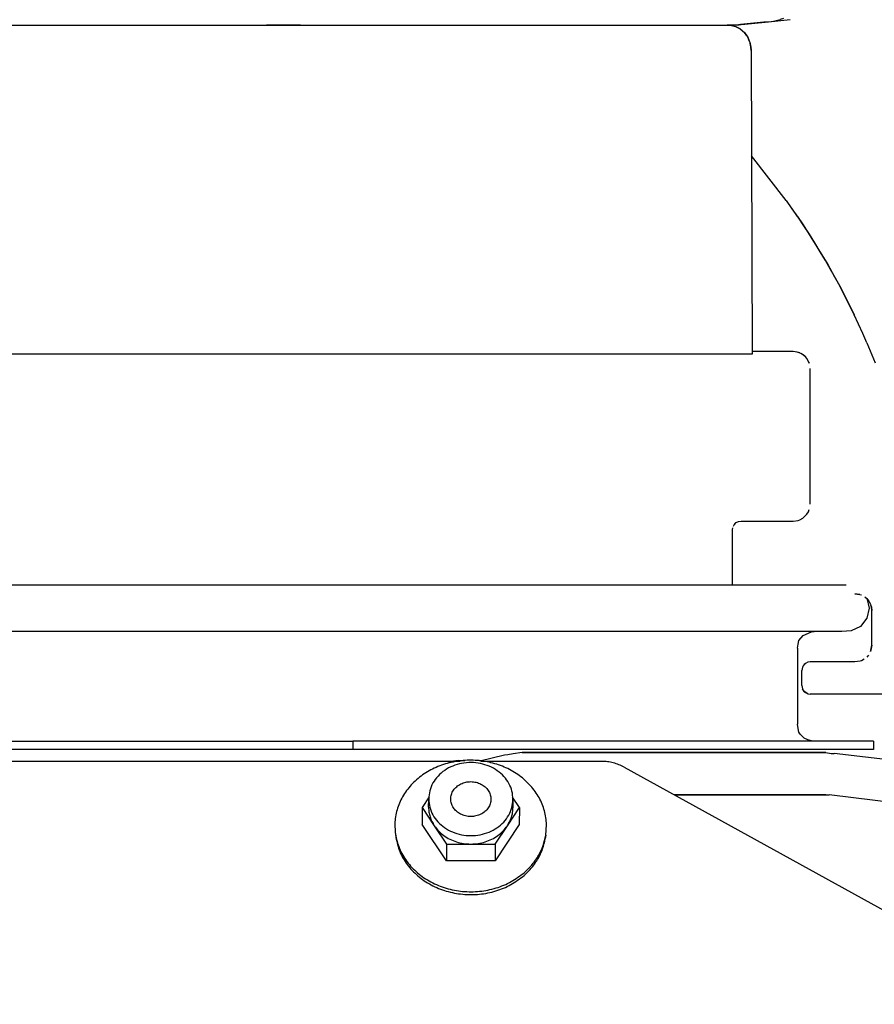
# Model space of a CAD drawing. Header units: millimetres. Extents: x -283 to 284, y -510 to 253.
# Tile 3 of 13: x 72 to 173, y -353 to -236. Entities that reach past the tile are written whole.
import ezdxf

# ---------------------------------------------------------------- set-up
doc = ezdxf.new("R2010")
doc.units = ezdxf.units.MM

msp = doc.modelspace()

# ---------------------------------------------------------------- linework, layer by layer
at = {"color": 7, "linetype": 'Continuous'}
for p, q in [((162.52, -235.81), (162.16, -235.93)), ((21.18, -236.6), (156.2, -236.6)), ((21.18, -236.6), (156.2, -236.6)), ((103.79, -236.59), (101.23, -236.6)), ((104.7, -236.59), (103.79, -236.59)), ((105.26, -236.6), (104.7, -236.59)), ((154.51, -236.6), (155.51, -236.58)), ((155.51, -236.58), (156, -236.56)), ((156.71, -236.6), (155.85, -236.6)), ((155.85, -236.6), (156.71, -236.6)), ((156, -236.56), (156.71, -236.6)), ((156.2, -236.6), (156.86, -236.76)), ((156.2, -236.6), (156.86, -236.76)), ((156.71, -236.6), (160.74, -236.2)), ((156.71, -236.6), (157.42, -236.47)), ((157.27, -236.59), (156.71, -236.6)), ((156.86, -236.76), (157.41, -237)), ((157.41, -237), (156.86, -236.76)), ((156.86, -236.76), (157.41, -237)), ((157.41, -237), (156.86, -236.76)), ((157.41, -237), (157.93, -237.46)), ((157.41, -237), (157.93, -237.46)), ((157.42, -236.47), (159.8, -236.22)), ((159.8, -236.22), (159.99, -236.21)), ((159.99, -236.21), (160.21, -236.19)), ((160.21, -236.19), (160.74, -236.2)), ((160.74, -236.2), (163.31, -235.93)), ((160.74, -236.2), (161.37, -236.09)), ((161.37, -236.09), (162.16, -235.93)), ((158.2, -237.83), (157.93, -237.46)), ((157.93, -237.46), (158.2, -237.83)), ((158.2, -237.83), (157.93, -237.46)), ((157.93, -237.46), (158.2, -237.83)), ((158.2, -237.83), (158.31, -238.02)), ((158.2, -237.83), (158.31, -238.02)), ((158.5, -238.52), (158.31, -238.02)), ((158.31, -238.02), (158.58, -238.75)), ((158.5, -238.52), (158.31, -238.02)), ((158.31, -238.02), (158.58, -238.75)), ((158.63, -238.98), (158.58, -238.75)), ((158.58, -238.75), (158.63, -238.98)), ((158.63, -238.98), (158.58, -238.75)), ((158.58, -238.75), (158.63, -238.98)), ((158.66, -239.16), (158.63, -238.98)), ((158.63, -238.98), (158.66, -239.16)), ((158.66, -239.16), (158.63, -238.98)), ((158.63, -238.98), (158.66, -239.16)), ((158.69, -239.59), (158.66, -239.16)), ((158.66, -239.16), (158.69, -239.59)), ((158.69, -239.59), (158.66, -239.16)), ((158.66, -239.16), (158.69, -239.59)), ((158.69, -239.59), (158.82, -275.6)), ((158.69, -239.59), (158.82, -275.6)), ((162.87, -257.36), (158.73, -252.06)), ((162.87, -257.36), (158.73, -252.06)), ((164.21, -259.27), (163.53, -258.28)), ((164.21, -259.27), (163.53, -258.28)), ((164.21, -259.27), (164.88, -260.27)), ((164.21, -259.27), (164.88, -260.27)), ((164.88, -260.27), (167.41, -264.33)), ((164.88, -260.27), (167.41, -264.33)), ((167.41, -264.33), (167.74, -264.9)), ((167.41, -264.33), (167.74, -264.9)), ((167.74, -264.9), (168.59, -266.41)), ((167.74, -264.9), (168.59, -266.41)), ((168.59, -266.41), (169.16, -267.46)), ((168.59, -266.41), (169.16, -267.46)), ((169.16, -267.46), (169.52, -268.13)), ((169.52, -268.13), (169.16, -267.46)), ((169.16, -267.46), (169.52, -268.13)), ((169.52, -268.13), (169.16, -267.46)), ((169.52, -268.13), (169.63, -268.33)), ((169.63, -268.33), (169.52, -268.13)), ((169.52, -268.13), (169.63, -268.33)), ((169.63, -268.33), (169.52, -268.13)), ((169.63, -268.33), (170.87, -270.81)), ((170.93, -270.94), (169.63, -268.33)), ((169.86, -268.78), (170.45, -269.96)), ((170.45, -269.96), (169.86, -268.78)), ((169.86, -268.78), (170.45, -269.96)), ((170.45, -269.96), (169.86, -268.78)), ((170.45, -269.96), (170.56, -270.18)), ((170.56, -270.18), (170.45, -269.96)), ((170.45, -269.96), (170.56, -270.18)), ((170.56, -270.18), (170.45, -269.96)), ((170.56, -270.18), (170.69, -270.44)), ((170.56, -270.18), (170.69, -270.44)), ((170.87, -270.81), (170.93, -270.94)), ((172.43, -274.24), (173.42, -276.61)), ((172.43, -274.24), (173.42, -276.61)), ((163.7, -275.3), (158.82, -275.3)), ((163.7, -275.3), (158.82, -275.3)), ((164.47, -275.45), (164.32, -275.4)), ((164.47, -275.45), (164.32, -275.4)), ((164.47, -275.45), (164.32, -275.4)), ((164.47, -275.45), (164.32, -275.4)), ((158.82, -275.6), (25.17, -275.6)), ((158.82, -275.6), (25.17, -275.6)), ((165.11, -275.89), (164.88, -275.68)), ((165.11, -275.89), (164.88, -275.68)), ((165.11, -275.89), (164.88, -275.68)), ((165.11, -275.89), (164.88, -275.68)), ((165.55, -276.53), (165.32, -276.12)), ((165.55, -276.53), (165.32, -276.12)), ((165.55, -276.53), (165.32, -276.12)), ((165.55, -276.53), (165.32, -276.12)), ((165.6, -276.68), (165.55, -276.53)), ((165.55, -276.53), (165.6, -276.68)), ((165.6, -276.68), (165.55, -276.53)), ((165.6, -276.68), (165.55, -276.53)), ((165.55, -276.53), (165.6, -276.68)), ((165.6, -276.68), (165.55, -276.53)), ((165.7, -293.4), (165.7, -277.3)), ((165.7, -293.4), (165.7, -277.3)), ((165.49, -294.28), (165.6, -294.02)), ((165.49, -294.28), (165.6, -294.02)), ((165.49, -294.28), (165.6, -294.02)), ((165.49, -294.28), (165.6, -294.02)), ((157.21, -295.44), (157.5, -295.4)), ((157.21, -295.44), (157.5, -295.4)), ((157.5, -295.4), (163.7, -295.4)), ((157.5, -295.4), (163.7, -295.4)), ((163.7, -295.4), (164.29, -295.31)), ((163.7, -295.4), (164.29, -295.31)), ((164.29, -295.31), (164.47, -295.24)), ((164.29, -295.31), (164.47, -295.24)), ((164.47, -295.24), (164.82, -295.05)), ((164.47, -295.24), (164.82, -295.05)), ((164.82, -295.05), (165.32, -294.58)), ((164.82, -295.05), (165.32, -294.58)), ((165.32, -294.58), (165.49, -294.28)), ((165.32, -294.58), (165.49, -294.28)), ((156.5, -296.4), (156.52, -296.21)), ((156.5, -296.4), (156.52, -296.21)), ((156.5, -303), (156.5, -296.4)), ((156.5, -303), (156.5, -296.4)), ((156.6, -295.98), (156.67, -295.84)), ((156.6, -295.98), (156.67, -295.84)), ((156.67, -295.84), (156.94, -295.57)), ((156.67, -295.84), (156.94, -295.57)), ((156.67, -295.84), (156.79, -295.69)), ((156.67, -295.84), (156.79, -295.69)), ((156.79, -295.69), (156.94, -295.57)), ((156.79, -295.69), (156.94, -295.57)), ((156.94, -295.57), (157.21, -295.44)), ((156.94, -295.57), (157.21, -295.44)), ((156.94, -295.57), (157.21, -295.44)), ((156.94, -295.57), (157.21, -295.44)), ((169.95, -302.98), (20.11, -302.98)), ((171, -304), (171.58, -304.09)), ((171.58, -304.09), (171, -304)), ((171, -304), (171.58, -304.09)), ((171.58, -304.09), (171, -304)), ((171.58, -304.09), (171.77, -304.15)), ((171.58, -304.09), (171.77, -304.15)), ((172.18, -304.38), (172.41, -304.59)), ((172.18, -304.38), (172.41, -304.59)), ((172.18, -304.38), (172.41, -304.59)), ((172.18, -304.38), (172.41, -304.59)), ((172.41, -304.59), (172.66, -304.89)), ((172.41, -304.59), (172.66, -304.89)), ((172.41, -304.59), (172.66, -304.89)), ((172.41, -304.59), (172.66, -304.89)), ((172.43, -304.54), (172.7, -305.73)), ((172.7, -305.73), (172.43, -306.92)), ((172.66, -304.89), (172.85, -305.23)), ((172.66, -304.89), (172.85, -305.23)), ((172.85, -305.23), (172.91, -305.42)), ((172.85, -305.23), (172.91, -305.42)), ((172.91, -305.42), (172.96, -305.61)), ((172.96, -305.61), (172.91, -305.42)), ((172.91, -305.42), (172.96, -305.61)), ((172.96, -305.61), (172.91, -305.42)), ((172.96, -305.61), (173, -306)), ((173, -306), (172.96, -305.61)), ((172.96, -305.61), (173, -306)), ((173, -306), (172.96, -305.61)), ((172.43, -306.92), (171.66, -307.88)), ((173, -310.1), (173, -306)), ((173, -310.1), (173, -306)), ((171.66, -307.88), (170.56, -308.41)), ((169.45, -308.48), (20.11, -308.48)), ((164.34, -309.55), (164.88, -308.96)), ((164.88, -308.96), (165.85, -308.52)), ((165.85, -308.52), (166.17, -308.48)), ((170.56, -308.41), (169.45, -308.48)), ((164.2, -310.48), (164.29, -309.99)), ((164.2, -310.48), (164.2, -319.48)), ((164.29, -309.99), (164.34, -309.55)), ((173, -310.1), (172.91, -310.68)), ((172.91, -310.68), (173, -310.1)), ((173, -310.1), (172.91, -310.68)), ((172.91, -310.68), (173, -310.1)), ((172.62, -311.28), (172.41, -311.51)), ((172.62, -311.28), (172.41, -311.51)), ((172.91, -310.68), (172.85, -310.87)), ((172.85, -310.87), (172.91, -310.68)), ((172.91, -310.68), (172.85, -310.87)), ((172.85, -310.87), (172.91, -310.68)), ((164.78, -312.72), (164.7, -313.1)), ((164.78, -312.72), (164.7, -313.1)), ((164.87, -312.54), (164.78, -312.72)), ((164.87, -312.54), (164.78, -312.72)), ((164.87, -312.54), (165.14, -312.27)), ((164.87, -312.54), (165.14, -312.27)), ((164.99, -312.39), (164.87, -312.54)), ((164.99, -312.39), (164.87, -312.54)), ((165.14, -312.27), (164.99, -312.39)), ((165.14, -312.27), (164.99, -312.39)), ((165.41, -312.14), (165.14, -312.27)), ((165.41, -312.14), (165.14, -312.27)), ((165.7, -312.1), (165.41, -312.14)), ((165.7, -312.1), (165.41, -312.14)), ((171, -312.1), (165.7, -312.1)), ((171, -312.1), (165.7, -312.1)), ((171.62, -312), (171, -312.1)), ((171.62, -312), (171, -312.1)), ((171.77, -311.95), (171.62, -312)), ((171.77, -311.95), (171.62, -312)), ((172.11, -311.76), (171.77, -311.95)), ((172.11, -311.76), (171.77, -311.95)), ((172.11, -311.76), (171.77, -311.95)), ((172.11, -311.76), (171.77, -311.95)), ((164.7, -314.9), (164.7, -313.1)), ((164.7, -314.9), (164.7, -313.1)), ((164.7, -314.9), (164.78, -315.28)), ((164.7, -314.9), (164.78, -315.28)), ((164.78, -315.28), (164.87, -315.46)), ((164.99, -315.61), (164.78, -315.28)), ((164.78, -315.28), (164.87, -315.46)), ((164.99, -315.61), (164.78, -315.28)), ((164.87, -315.46), (164.99, -315.61)), ((164.87, -315.46), (164.99, -315.61)), ((164.99, -315.61), (165.14, -315.73)), ((165.41, -315.86), (164.99, -315.61)), ((164.99, -315.61), (165.14, -315.73)), ((165.41, -315.86), (164.99, -315.61)), ((165.14, -315.73), (165.41, -315.86)), ((165.14, -315.73), (165.41, -315.86)), ((165.41, -315.86), (165.7, -315.9)), ((165.41, -315.86), (165.7, -315.9)), ((176.75, -315.9), (165.7, -315.9)), ((176.75, -315.9), (165.7, -315.9)), ((164.29, -319.97), (164.2, -319.48)), ((164.34, -320.41), (164.29, -319.97)), ((164.53, -320.66), (164.34, -320.41)), ((164.97, -321.13), (164.53, -320.66)), ((-110.06, -321.48), (111.46, -321.48)), ((173.2, -321.48), (111.46, -321.48)), ((111.46, -321.48), (111.46, -322.48)), ((165.43, -321.33), (164.97, -321.13)), ((165.87, -321.47), (165.43, -321.33)), ((173.2, -321.48), (173.2, -322.48)), ((111.46, -322.48), (-110.06, -322.48)), ((173.2, -322.48), (111.46, -322.48)), ((129.46, -323.14), (126.51, -323.88)), ((129.82, -323.1), (129.46, -323.14)), ((130.48, -323), (129.82, -323.1)), ((131.54, -322.85), (130.48, -323)), ((167.56, -322.85), (131.54, -322.85)), ((131.54, -322.85), (167.56, -322.85)), ((167.56, -322.85), (168.18, -322.94)), ((168.18, -322.94), (168.56, -322.96)), ((181.01, -324.44), (168.56, -322.96)), ((124.19, -323.89), (-121.37, -323.89)), ((122.77, -323.89), (123.99, -323.75)), ((123.99, -323.75), (124.7, -323.83)), ((140.95, -323.89), (126.63, -323.89)), ((143.64, -324.57), (194.68, -352.7)), ((120.51, -328.09), (119.67, -329.36)), ((149.6, -327.85), (167.56, -327.85)), ((167.56, -327.85), (149.6, -327.85)), ((167.56, -327.85), (167.97, -327.84)), ((167.56, -327.85), (167.7, -327.86)), ((167.7, -327.86), (167.97, -327.84)), ((180.4, -329.4), (167.97, -327.84)), ((120.44, -329.33), (120.45, -328.36)), ((131.22, -329.36), (130.38, -328.12)), ((130.45, -328.39), (130.44, -329.39)), ((119.67, -329.36), (119.66, -331.36)), ((119.67, -329.36), (121.12, -331.52)), ((129.78, -331.52), (131.22, -329.36)), ((131.22, -329.36), (131.2, -331.36)), ((122.55, -335.69), (119.66, -331.36)), ((121.12, -331.52), (122.57, -333.69)), ((131.2, -331.36), (128.33, -335.69)), ((128.34, -333.69), (129.78, -331.52)), ((116.5, -332.52), (116.56, -332.91)), ((134.34, -332.64), (134.28, -333.03)), ((122.57, -333.69), (122.55, -335.69)), ((122.57, -333.69), (125.45, -333.69)), ((125.45, -333.69), (128.34, -333.69)), ((128.34, -333.69), (128.33, -335.69)), ((128.33, -335.69), (122.55, -335.69))]:
    msp.add_line(p, q, dxfattribs=at)
for centre, radius, start, end in [((89.8, -309.9), 90, 23.3415, 35.7143), ((89.8, -309.9), 90, 23.3415, 35.7143), ((163.7, -277.3), 2, 35.9999, 90), ((163.7, -277.3), 2, 35.9999, 90)]:
    msp.add_arc(centre, radius, start, end, dxfattribs=at)
for points in [[(134.34, -332.64), (134.4, -330.98), (134.06, -329.35), (133.32, -327.82), (132.23, -326.46), (130.83, -325.32), (129.19, -324.47), (127.38, -323.94), (125.48, -323.75), (123.58, -323.92), (121.76, -324.42), (120.1, -325.25), (118.69, -326.37), (117.58, -327.71), (116.83, -329.24), (116.46, -330.86), (116.5, -332.52)], [(130.45, -328.39), (130.33, -327.43), (129.97, -326.51), (129.38, -325.69), (128.59, -324.99), (127.64, -324.47), (126.59, -324.15), (125.48, -324.03), (124.36, -324.13), (123.31, -324.44), (122.35, -324.95), (121.56, -325.63), (120.96, -326.45), (120.58, -327.37), (120.45, -328.36)], [(143.64, -324.57), (143.01, -324.28), (142.35, -324.06), (141.66, -323.93), (140.95, -323.89)], [(127.84, -328.38), (127.76, -327.84), (127.52, -327.34), (127.15, -326.91), (126.65, -326.58), (126.08, -326.37), (125.46, -326.29), (124.84, -326.36), (124.27, -326.56), (123.77, -326.89), (123.39, -327.31), (123.15, -327.81), (123.06, -328.34), (123.14, -328.88), (123.38, -329.38), (123.75, -329.81), (124.24, -330.14), (124.82, -330.35), (125.44, -330.43), (126.05, -330.36), (126.63, -330.16), (127.13, -329.83), (127.51, -329.41), (127.75, -328.91), (127.84, -328.38)], [(120.45, -328.36), (120.58, -329.32), (120.95, -330.23), (121.54, -331.05), (122.33, -331.74), (123.28, -332.26), (124.33, -332.58), (125.44, -332.69), (126.55, -332.58), (127.61, -332.27), (128.55, -331.76), (129.35, -331.08), (129.94, -330.26), (130.32, -329.35), (130.45, -328.39)], [(120.44, -329.33), (120.48, -329.9), (120.61, -330.46), (120.82, -331.01), (121.12, -331.52)], [(129.78, -331.52), (130.06, -331.02), (130.27, -330.5), (130.4, -329.95), (130.44, -329.39)], [(121.12, -331.52), (121.62, -332.14), (122.24, -332.68), (122.95, -333.11), (123.74, -333.43), (124.58, -333.62), (125.45, -333.69)], [(125.45, -333.69), (126.32, -333.62), (127.16, -333.43), (127.95, -333.11), (128.66, -332.68), (129.28, -332.14), (129.78, -331.52)], [(116.5, -332.52), (116.97, -334.2), (117.87, -335.76), (119.13, -337.11), (120.71, -338.18), (122.53, -338.92), (124.48, -339.3), (126.49, -339.29), (128.44, -338.9), (130.24, -338.14), (131.8, -337.06)], [(131.8, -337.06), (132.74, -336.1), (133.49, -335.03), (134.03, -333.86), (134.34, -332.64)], [(116.56, -332.91), (117.03, -334.59), (117.91, -336.13), (119.17, -337.47), (120.74, -338.53), (122.54, -339.27), (124.49, -339.64), (126.48, -339.64), (128.41, -339.25), (130.2, -338.5), (131.76, -337.42)], [(131.76, -337.42), (132.69, -336.47), (133.43, -335.4), (133.97, -334.24), (134.28, -333.03)]]:
    msp.add_spline(points, degree=3, dxfattribs=at)

doc.saveas('drawing.dxf')
